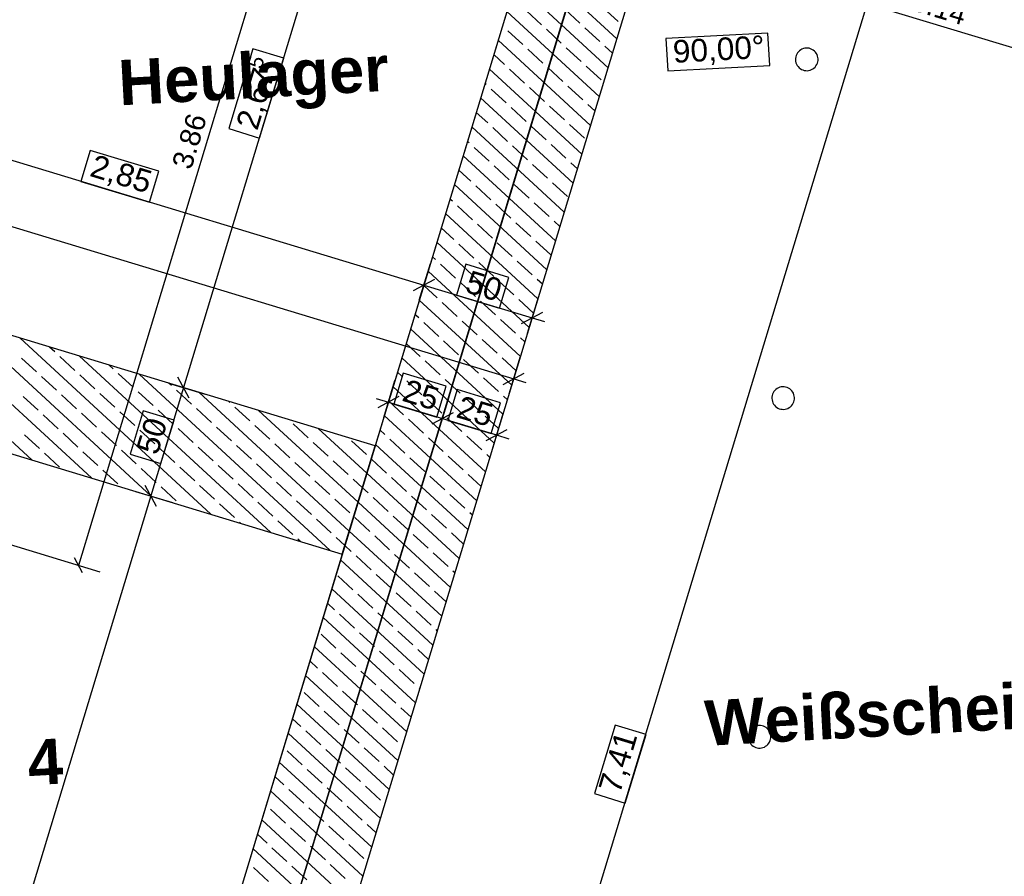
# Model space of a CAD drawing. Extents: x -779 to 790, y -208 to 633.
# Tile 161 of 232: x 150 to 237, y 259 to 334. Entities that reach past the tile are written whole.
import ezdxf
from ezdxf.lldxf.tags import DXFTag

# ---------------------------------------------------------------- set-up
doc = ezdxf.new("R2010")
doc.units = 0
doc.layers.get('0').update_dxf_attribs({"lineweight": 25})
for name, color, linetype, lineweight, true_color in [('01AFU Allgemein Bemaßung-A07F5V4RWF', 7, 'Continuous', 25, 0x848484), ('02 Raster Bemaßung', 7, 'Continuous', 25, 0x848484), ('02 Raster Gebäude-A07F5V4QWF', 7, 'Continuous', 25, 0x848484), ('20 Bodenplatte-A07F5V4PWF', 7, 'Continuous', 25, 0x848484), ('20 Fundament-A07F5V4OWF', 7, 'Continuous', 25, 0x848484), ('20 Magerbeton Bohrungen', 7, 'Continuous', 25, 0x848484), ('20 Räume Innen', 9, 'Continuous', 25, 0x808080), ('S_Mass', 150, 'Continuous', 25, 0x007fff)]:
    doc.layers.add(name, color=color, linetype=linetype, lineweight=lineweight, true_color=true_color)
doc.layers.add('02 Raster Gebäude-A07F5V53WF', color=7, linetype='Continuous', lineweight=13)
doc.styles.get("Standard").update_dxf_attribs({"font": 'arial.ttf'})
tags = doc.linetypes.add('Raster-A07F5V4TWF', pattern=[0.2, 0.1, -0.05, 0, -0.05]).pattern_tags.tags
tags[10:11] = [DXFTag(74, 4), DXFTag(75, 0), DXFTag(340, '0'), DXFTag(46, 1.0), DXFTag(50, 0.0), DXFTag(44, 0.0), DXFTag(45, 0.0)]
tags[8:9] = [DXFTag(74, 4), DXFTag(75, 0), DXFTag(340, '0'), DXFTag(46, 1.0), DXFTag(50, 0.0), DXFTag(44, 0.0), DXFTag(45, 0.0)]
tags[6:7] = [DXFTag(74, 4), DXFTag(75, 0), DXFTag(340, '0'), DXFTag(46, 1.0), DXFTag(50, 0.0), DXFTag(44, 0.0), DXFTag(45, 0.0)]
tags[4:5] = [DXFTag(74, 4), DXFTag(75, 0), DXFTag(340, '0'), DXFTag(46, 1.0), DXFTag(50, 0.0), DXFTag(44, 0.0), DXFTag(45, 0.0)]
tags = doc.linetypes.add('Raster-A07F5V57WF', pattern=[0.2, 0.1, -0.05, 0, -0.05]).pattern_tags.tags
tags[10:11] = [DXFTag(74, 4), DXFTag(75, 0), DXFTag(340, '0'), DXFTag(46, 1.0), DXFTag(50, 0.0), DXFTag(44, 0.0), DXFTag(45, 0.0)]
tags[8:9] = [DXFTag(74, 4), DXFTag(75, 0), DXFTag(340, '0'), DXFTag(46, 1.0), DXFTag(50, 0.0), DXFTag(44, 0.0), DXFTag(45, 0.0)]
tags[6:7] = [DXFTag(74, 4), DXFTag(75, 0), DXFTag(340, '0'), DXFTag(46, 1.0), DXFTag(50, 0.0), DXFTag(44, 0.0), DXFTag(45, 0.0)]
tags[4:5] = [DXFTag(74, 4), DXFTag(75, 0), DXFTag(340, '0'), DXFTag(46, 1.0), DXFTag(50, 0.0), DXFTag(44, 0.0), DXFTag(45, 0.0)]
tags = doc.linetypes.add('Wipeout_Contour-A07F5V4SWF', pattern=[1, 0, -1]).pattern_tags.tags
tags[6:7] = [DXFTag(74, 4), DXFTag(75, 0), DXFTag(340, '0'), DXFTag(46, 1.0), DXFTag(50, 0.0), DXFTag(44, 0.0), DXFTag(45, 0.0)]
tags[4:5] = [DXFTag(74, 4), DXFTag(75, 0), DXFTag(340, '0'), DXFTag(46, 1.0), DXFTag(50, 0.0), DXFTag(44, 0.0), DXFTag(45, 0.0)]

# ---------------------------------------------------------------- blocks, each defined once
blk = doc.blocks.new('Referenz-A07F5V4VWF', base_point=(-401.415, -176.34))
at = {"color": 0, "linetype": 'ByBlock', "lineweight": -2, "ltscale": 12.5}
for p, q in [((163.022, 203.242), (209.519, 356.603)), ((196.465, 348.02), (151.441, 199.539)), ((153.039, 170.342), (206.036, 345.118)), ((163.022, 203.242), (206.036, 345.118)), ((180.942, 296.828), (83.327, 326.425)), ((80.425, 316.854), (178.04, 287.257)), ((178.04, 287.257), (180.942, 296.828))]:
    blk.add_line(p, q, dxfattribs=at)
at = {"layer": '01AFU Allgemein Bemaßung-A07F5V4RWF', "color": 0, "lineweight": -2}
for p, q in [((12.267, 357.615), (193.19, 302.754)), ((179.536, 353.153), (164.013, 301.962)), ((182.43, 197.36), (225.45, 339.231)), ((130.703, 327.571), (185.249, 311.031)), ((184.841, 309.685), (185.829, 312.945)), ((186.184, 311.531), (184.313, 310.53)), ((185.249, 311.031), (194.82, 308.128)), ((194.412, 306.782), (195.4, 310.043)), ((193.884, 307.628), (195.755, 308.629)), ((194.82, 308.128), (195.896, 307.802)), ((192.782, 301.408), (193.77, 304.668)), ((164.513, 301.026), (163.513, 302.897)), ((192.254, 302.253), (194.125, 303.254)), ((162.667, 302.37), (165.927, 301.381)), ((181.702, 299.334), (182.691, 302.594)), ((193.19, 302.754), (194.267, 302.427)), ((164.013, 301.962), (161.111, 292.391)), ((183.046, 301.18), (181.175, 300.18)), ((186.488, 297.883), (187.476, 301.143)), ((181.033, 301.006), (182.11, 300.68)), ((182.11, 300.68), (186.896, 299.229)), ((187.831, 299.729), (185.96, 298.729)), ((191.273, 296.432), (192.262, 299.692)), ((186.896, 299.229), (191.681, 297.778)), ((190.746, 297.278), (192.617, 298.278)), ((191.681, 297.778), (192.758, 297.451)), ((161.611, 291.455), (160.611, 293.326)), ((159.765, 292.799), (163.025, 291.81)), ((161.111, 292.391), (127.959, 183.06))]:
    blk.add_line(p, q, dxfattribs=at)
at = {"layer": '01AFU Allgemein Bemaßung-A07F5V4RWF', "color": 0, "linetype": 'Wipeout_Contour-A07F5V4SWF', "lineweight": -2, "ltscale": 1.625}
for p, q in [((170.136, 331.903), (167.998, 324.853)), ((172.871, 331.074), (170.136, 331.903)), ((170.733, 324.024), (172.871, 331.074)), ((167.998, 324.853), (170.733, 324.024)), ((155.766, 322.927), (154.937, 320.192)), ((161.827, 321.089), (155.766, 322.927)), ((160.998, 318.354), (161.827, 321.089)), ((154.937, 320.192), (160.998, 318.354)), ((188.947, 312.865), (188.118, 310.131)), ((192.763, 311.708), (188.947, 312.865)), ((191.934, 308.974), (192.763, 311.708)), ((188.118, 310.131), (191.934, 308.974)), ((183.416, 303.24), (182.587, 300.506)), ((187.232, 302.083), (183.416, 303.24)), ((186.402, 299.348), (187.232, 302.083)), ((188.201, 301.789), (187.372, 299.054)), ((192.017, 300.632), (188.201, 301.789)), ((182.587, 300.506), (186.402, 299.348)), ((191.188, 297.897), (192.017, 300.632)), ((160.433, 299.905), (159.276, 296.089)), ((163.168, 299.076), (160.433, 299.905)), ((162.011, 295.26), (163.168, 299.076)), ((187.372, 299.054), (191.188, 297.897)), ((159.276, 296.089), (162.011, 295.26)), ((202.152, 272.147), (200.314, 266.085)), ((204.887, 271.318), (202.152, 272.147)), ((203.049, 265.256), (204.887, 271.318)), ((200.314, 266.085), (203.049, 265.256))]:
    blk.add_line(p, q, dxfattribs=at)
at = {"layer": '02 Raster Bemaßung', "color": 0, "linetype": 'Wipeout_Contour-A07F5V4SWF', "lineweight": -2, "ltscale": 1.625}
for p, q in [((215.662, 333.299), (206.647, 332.805)), ((215.818, 330.445), (215.662, 333.299)), ((206.647, 332.805), (206.803, 329.952)), ((206.803, 329.952), (215.818, 330.445))]:
    blk.add_line(p, q, dxfattribs=at)
at = {"layer": '02 Raster Gebäude-A07F5V4QWF', "color": 0, "linetype": 'Raster-A07F5V4TWF', "lineweight": -2, "ltscale": 187.5}
blk.add_line((153.802, 190.091), (208.796, 371.453), dxfattribs=at)
at = {"layer": '20 Bodenplatte-A07F5V4PWF', "color": 0, "lineweight": -2}
blk.add_line((163.022, 203.242), (209.519, 356.603), dxfattribs=at)
at = {"layer": '20 Fundament-A07F5V4OWF', "color": 0, "lineweight": -2}
for p, q in [((196.465, 348.02), (180.942, 296.828)), ((163.017, 203.246), (206.036, 345.118)), ((202.298, 332.79), (194.131, 340.321)), ((201.524, 330.238), (193.357, 337.77)), ((200.75, 327.687), (192.583, 335.218)), ((195.631, 334.04), (194.308, 335.26)), ((199.023, 334.177), (197.699, 335.398)), ((202.415, 334.315), (201.091, 335.535)), ((192.239, 333.902), (192.196, 333.942)), ((194.004, 332.275), (192.681, 333.496)), ((197.396, 332.413), (196.072, 333.633)), ((200.788, 332.55), (199.464, 333.77)), ((199.977, 325.135), (191.809, 332.666)), ((195.769, 330.648), (194.445, 331.868)), ((199.16, 330.785), (197.837, 332.006)), ((201.911, 331.514), (201.229, 332.143)), ((192.377, 330.511), (191.423, 331.391)), ((199.203, 322.583), (191.036, 330.115)), ((194.141, 328.883), (192.818, 330.104)), ((197.533, 329.021), (196.21, 330.241)), ((200.925, 329.158), (199.601, 330.379)), ((190.75, 328.746), (190.649, 328.839)), ((192.514, 327.119), (191.191, 328.339)), ((195.906, 327.256), (194.583, 328.477)), ((199.298, 327.394), (197.974, 328.614)), ((198.429, 320.032), (190.262, 327.563)), ((194.279, 325.492), (192.955, 326.712)), ((197.671, 325.629), (196.347, 326.849)), ((200.364, 326.411), (199.739, 326.987)), ((190.887, 325.354), (189.875, 326.287)), ((197.656, 317.48), (189.488, 325.012)), ((192.652, 323.727), (191.328, 324.947)), ((196.043, 323.865), (194.72, 325.085)), ((199.435, 324.002), (198.112, 325.222)), ((189.26, 323.59), (189.101, 323.736)), ((191.024, 321.963), (189.701, 323.183)), ((194.416, 322.1), (193.093, 323.32)), ((197.808, 322.237), (196.485, 323.458)), ((196.882, 314.929), (188.715, 322.46)), ((189.397, 320.198), (188.328, 321.184)), ((192.789, 320.335), (191.466, 321.556)), ((196.181, 320.473), (194.857, 321.693)), ((198.816, 321.308), (198.249, 321.831)), ((196.108, 312.377), (187.941, 319.908)), ((191.162, 318.571), (189.838, 319.791)), ((194.554, 318.708), (193.23, 319.929)), ((197.945, 318.846), (196.622, 320.066)), ((187.77, 318.433), (187.554, 318.633)), ((189.535, 316.806), (188.211, 318.027)), ((192.926, 316.944), (191.603, 318.164)), ((196.318, 317.081), (194.995, 318.301)), ((195.334, 309.826), (187.167, 317.357)), ((187.907, 315.042), (186.78, 316.081)), ((191.299, 315.179), (189.976, 316.399)), ((194.691, 315.316), (193.368, 316.537)), ((197.269, 316.205), (196.759, 316.674)), ((194.561, 307.274), (186.393, 314.805)), ((189.672, 313.414), (188.349, 314.635)), ((193.064, 313.552), (191.74, 314.772)), ((196.456, 313.689), (195.132, 314.91)), ((180.942, 296.828), (126.396, 313.367)), ((186.28, 313.277), (186.007, 313.529)), ((188.045, 311.65), (186.721, 312.87)), ((191.437, 311.787), (190.113, 313.008)), ((194.828, 311.925), (193.505, 313.145)), ((193.787, 304.722), (185.62, 312.254)), ((150.589, 295.58), (133.704, 311.151)), ((186.418, 309.885), (185.233, 310.978)), ((189.809, 310.023), (188.486, 311.243)), ((193.201, 310.16), (191.878, 311.38)), ((195.721, 311.101), (195.27, 311.518)), ((155.865, 293.981), (138.979, 309.551)), ((193.013, 302.171), (184.846, 309.702)), ((188.182, 308.258), (186.859, 309.478)), ((191.574, 308.395), (190.251, 309.616)), ((194.948, 308.55), (193.642, 309.753)), ((184.791, 308.121), (184.459, 308.426)), ((161.14, 292.381), (144.255, 307.952)), ((186.555, 306.493), (185.232, 307.714)), ((189.947, 306.631), (188.623, 307.851)), ((193.339, 306.768), (192.015, 307.989)), ((166.415, 290.782), (149.53, 306.352)), ((192.24, 299.619), (184.072, 307.15)), ((194.174, 305.998), (193.78, 306.361)), ((152.637, 305.119), (152.167, 305.553)), ((184.928, 304.729), (183.685, 305.875)), ((188.32, 304.866), (186.996, 306.087)), ((191.711, 305.004), (190.388, 306.224)), ((154.402, 303.492), (153.079, 304.712)), ((171.69, 289.183), (154.805, 304.753)), ((191.466, 297.068), (183.299, 304.599)), ((193.4, 303.447), (192.153, 304.597)), ((123.493, 303.796), (178.04, 287.257)), ((151.01, 303.355), (149.687, 304.575)), ((157.794, 303.63), (157.443, 303.953)), ((186.693, 303.102), (185.369, 304.322)), ((190.084, 303.239), (188.761, 304.459)), ((152.775, 301.728), (151.451, 302.948)), ((156.167, 301.865), (154.843, 303.085)), ((159.558, 302.002), (158.235, 303.223)), ((176.966, 287.583), (160.08, 303.154)), ((183.301, 302.964), (182.912, 303.323)), ((162.95, 302.14), (162.718, 302.354)), ((190.692, 294.516), (182.525, 302.047)), ((185.065, 301.337), (183.742, 302.557)), ((188.457, 301.474), (187.134, 302.695)), ((191.849, 301.612), (190.525, 302.832)), ((151.148, 299.963), (149.824, 301.183)), ((154.539, 300.1), (153.216, 301.321)), ((157.931, 300.238), (156.608, 301.458)), ((161.323, 300.375), (160, 301.596)), ((164.715, 300.513), (163.391, 301.733)), ((178.656, 289.289), (165.356, 301.554)), ((192.626, 300.895), (192.29, 301.205)), ((168.107, 300.65), (167.993, 300.754)), ((169.871, 299.023), (168.548, 300.243)), ((183.438, 299.572), (182.138, 300.771)), ((186.83, 299.71), (185.507, 300.93)), ((190.222, 299.847), (188.898, 301.068)), ((152.912, 298.336), (151.589, 299.556)), ((156.304, 298.473), (154.981, 299.694)), ((159.696, 298.611), (158.372, 299.831)), ((163.088, 298.748), (161.764, 299.968)), ((166.479, 298.885), (165.156, 300.106)), ((179.43, 291.841), (170.631, 299.955)), ((189.918, 291.964), (181.751, 299.496)), ((191.853, 298.343), (190.663, 299.441)), ((171.636, 297.396), (170.312, 298.616)), ((175.027, 297.533), (173.704, 298.753)), ((185.203, 297.945), (183.879, 299.166)), ((188.595, 298.083), (187.271, 299.303)), ((151.285, 296.571), (149.962, 297.792)), ((154.677, 296.709), (153.353, 297.929)), ((158.069, 296.846), (156.745, 298.066)), ((161.46, 296.983), (160.137, 298.204)), ((164.852, 297.121), (163.529, 298.341)), ((168.244, 297.258), (166.92, 298.479)), ((180.204, 294.392), (175.906, 298.355)), ((181.811, 297.808), (181.364, 298.22)), ((190.359, 296.456), (189.036, 297.676)), ((170.009, 295.631), (168.685, 296.851)), ((173.4, 295.768), (172.077, 296.989)), ((176.792, 295.906), (175.469, 297.126)), ((180.184, 296.043), (178.86, 297.264)), ((189.145, 289.413), (180.977, 296.944)), ((183.576, 296.181), (182.252, 297.401)), ((186.967, 296.318), (185.644, 297.538)), ((153.05, 294.944), (151.726, 296.164)), ((156.441, 295.081), (155.118, 296.302)), ((159.833, 295.219), (158.51, 296.439)), ((163.225, 295.356), (161.902, 296.577)), ((166.617, 295.494), (165.293, 296.714)), ((188.732, 294.691), (187.409, 295.911)), ((191.079, 295.792), (190.8, 296.049)), ((168.381, 293.866), (167.058, 295.087)), ((171.773, 294.004), (170.45, 295.224)), ((175.165, 294.141), (173.841, 295.362)), ((178.557, 294.279), (177.233, 295.499)), ((181.948, 294.416), (180.625, 295.636)), ((185.34, 294.554), (184.017, 295.774)), ((158.206, 293.454), (156.883, 294.675)), ((161.598, 293.592), (160.274, 294.812)), ((164.99, 293.729), (163.666, 294.949)), ((188.371, 286.861), (180.204, 294.392)), ((187.105, 292.926), (185.781, 294.147)), ((190.305, 293.24), (189.173, 294.284)), ((166.754, 292.102), (165.431, 293.322)), ((170.146, 292.239), (168.822, 293.46)), ((173.538, 292.377), (172.214, 293.597)), ((176.929, 292.514), (175.606, 293.734)), ((179.817, 293.117), (178.998, 293.872)), ((183.713, 292.789), (182.39, 294.009)), ((163.362, 291.964), (162.039, 293.185)), ((180.321, 292.652), (179.817, 293.117)), ((188.869, 291.299), (187.546, 292.52)), ((168.519, 290.475), (167.195, 291.695)), ((171.911, 290.612), (170.587, 291.832)), ((175.302, 290.75), (173.979, 291.97)), ((178.694, 290.887), (177.371, 292.107)), ((187.597, 284.31), (179.43, 291.841)), ((182.086, 291.024), (180.762, 292.245)), ((185.478, 291.162), (184.154, 292.382)), ((187.242, 289.535), (185.919, 290.755)), ((189.532, 290.689), (189.311, 290.892)), ((169.053, 289.982), (168.96, 290.068)), ((173.675, 288.985), (172.352, 290.205)), ((177.067, 289.122), (175.743, 290.343)), ((180.459, 289.26), (179.135, 290.48)), ((183.85, 289.397), (182.527, 290.618)), ((186.824, 281.758), (178.656, 289.289)), ((185.615, 287.77), (184.292, 288.99)), ((188.758, 288.137), (187.683, 289.128)), ((174.328, 288.383), (174.116, 288.578)), ((178.269, 288.014), (177.508, 288.716)), ((182.223, 287.633), (180.9, 288.853)), ((178.04, 287.257), (144.888, 177.927)), ((178.831, 287.495), (178.269, 288.014)), ((183.988, 286.005), (182.664, 287.226)), ((187.38, 286.143), (186.056, 287.363)), ((186.05, 279.206), (177.882, 286.738)), ((180.596, 285.868), (179.273, 287.088)), ((182.361, 284.241), (181.037, 285.461)), ((185.752, 284.378), (184.429, 285.599)), ((187.984, 285.585), (187.821, 285.736)), ((178.969, 284.103), (177.645, 285.324)), ((185.276, 276.655), (177.109, 284.186)), ((180.733, 282.476), (179.41, 283.697)), ((184.125, 282.614), (182.802, 283.834)), ((187.21, 283.034), (186.194, 283.971)), ((177.342, 282.339), (176.722, 282.91)), ((182.498, 280.849), (181.175, 282.069)), ((185.89, 280.986), (184.566, 282.207)), ((184.502, 274.103), (176.335, 281.635)), ((179.106, 280.712), (177.783, 281.932)), ((180.871, 279.084), (179.547, 280.305)), ((184.263, 279.222), (182.939, 280.442)), ((186.437, 280.482), (186.331, 280.58)), ((177.479, 278.947), (176.156, 280.167)), ((183.729, 271.552), (175.561, 279.083)), ((179.244, 277.32), (177.92, 278.54)), ((182.635, 277.457), (181.312, 278.678)), ((185.663, 277.931), (184.704, 278.815)), ((175.852, 277.182), (175.174, 277.807)), ((177.617, 275.555), (176.293, 276.776)), ((181.008, 275.693), (179.685, 276.913)), ((184.4, 275.83), (183.077, 277.05)), ((182.955, 269), (174.788, 276.531)), ((175.989, 273.791), (174.666, 275.011)), ((179.381, 273.928), (178.058, 275.148)), ((182.773, 274.065), (181.449, 275.286)), ((184.889, 275.379), (184.841, 275.423)), ((182.181, 266.448), (174.014, 273.98)), ((177.754, 272.163), (176.431, 273.384)), ((181.146, 272.301), (179.822, 273.521)), ((184.115, 272.827), (183.214, 273.659)), ((174.362, 272.026), (173.627, 272.704)), ((176.127, 270.399), (174.803, 271.619)), ((179.519, 270.536), (178.195, 271.757)), ((182.91, 270.674), (181.587, 271.894)), ((181.407, 263.897), (173.24, 271.428)), ((174.5, 268.634), (173.176, 269.855)), ((177.891, 268.772), (176.568, 269.992)), ((181.283, 268.909), (179.96, 270.13)), ((180.634, 261.345), (172.466, 268.877)), ((176.264, 267.007), (174.941, 268.227)), ((179.656, 267.145), (178.333, 268.365)), ((182.568, 267.724), (181.724, 268.502)), ((172.872, 266.87), (172.08, 267.601)), ((179.86, 258.794), (171.693, 266.325)), ((174.637, 265.243), (173.314, 266.463)), ((178.029, 265.38), (176.705, 266.6)), ((181.421, 265.517), (180.097, 266.738)), ((173.01, 263.478), (171.686, 264.698)), ((176.402, 263.615), (175.078, 264.836)), ((179.793, 263.753), (178.47, 264.973)), ((179.086, 256.242), (170.919, 263.773)), ((174.774, 261.851), (173.451, 263.071)), ((178.166, 261.988), (176.843, 263.209)), ((181.021, 262.621), (180.235, 263.346)), ((171.383, 261.713), (170.532, 262.498)), ((178.313, 253.691), (170.145, 261.222)), ((173.147, 260.086), (171.824, 261.307)), ((176.539, 260.224), (175.216, 261.444)), ((179.931, 260.361), (178.607, 261.581)), ((171.52, 258.322), (170.197, 259.542)), ((174.912, 258.459), (173.588, 259.679)), ((178.304, 258.596), (176.98, 259.817))]:
    blk.add_line(p, q, dxfattribs=at)
at = {"layer": '20 Magerbeton Bohrungen', "color": 0, "lineweight": -2}
for p, q in [((163.022, 203.242), (206.036, 345.118)), ((218.35, 331.651), (218.268, 331.55)), ((218.445, 331.742), (218.35, 331.651)), ((218.551, 331.819), (218.445, 331.742)), ((218.666, 331.881), (218.551, 331.819)), ((218.788, 331.928), (218.666, 331.881)), ((218.915, 331.959), (218.788, 331.928)), ((219.045, 331.973), (218.915, 331.959)), ((219.176, 331.97), (219.045, 331.973)), ((219.305, 331.949), (219.176, 331.97)), ((219.431, 331.912), (219.305, 331.949)), ((219.55, 331.859), (219.431, 331.912)), ((219.662, 331.791), (219.55, 331.859)), ((219.764, 331.709), (219.662, 331.791)), ((219.854, 331.614), (219.764, 331.709)), ((219.931, 331.508), (219.854, 331.614)), ((218.09, 331.064), (218.086, 330.933)), ((218.086, 330.933), (218.1, 330.803)), ((218.11, 331.193), (218.09, 331.064)), ((218.1, 330.803), (218.131, 330.676)), ((218.147, 331.318), (218.11, 331.193)), ((218.2, 331.438), (218.147, 331.318)), ((218.268, 331.55), (218.2, 331.438)), ((219.993, 331.393), (219.931, 331.508)), ((220.04, 331.271), (219.993, 331.393)), ((220.024, 330.628), (220.061, 330.754)), ((220.071, 331.144), (220.04, 331.271)), ((220.061, 330.754), (220.082, 330.883)), ((220.085, 331.014), (220.071, 331.144)), ((220.082, 330.883), (220.085, 331.014)), ((218.131, 330.676), (218.178, 330.554)), ((218.178, 330.554), (218.24, 330.439)), ((218.24, 330.439), (218.317, 330.333)), ((218.317, 330.333), (218.408, 330.238)), ((218.408, 330.238), (218.509, 330.156)), ((218.509, 330.156), (218.621, 330.088)), ((218.621, 330.088), (218.741, 330.035)), ((218.741, 330.035), (218.866, 329.998)), ((218.866, 329.998), (218.995, 329.977)), ((218.995, 329.977), (219.126, 329.974)), ((219.126, 329.974), (219.256, 329.988)), ((219.256, 329.988), (219.383, 330.019)), ((219.383, 330.019), (219.505, 330.066)), ((219.505, 330.066), (219.62, 330.128)), ((219.62, 330.128), (219.726, 330.205)), ((219.726, 330.205), (219.821, 330.295)), ((219.821, 330.295), (219.903, 330.397)), ((219.903, 330.397), (219.971, 330.509)), ((219.971, 330.509), (220.024, 330.628)), ((216.705, 301.997), (216.583, 301.95)), ((216.832, 302.027), (216.705, 301.997)), ((216.962, 302.041), (216.832, 302.027)), ((217.093, 302.038), (216.962, 302.041)), ((217.222, 302.018), (217.093, 302.038)), ((217.348, 301.981), (217.222, 302.018)), ((217.467, 301.928), (217.348, 301.981)), ((216.007, 301.132), (216.003, 301.001)), ((216.027, 301.262), (216.007, 301.132)), ((216.064, 301.387), (216.027, 301.262)), ((216.117, 301.507), (216.064, 301.387)), ((216.185, 301.618), (216.117, 301.507)), ((216.268, 301.72), (216.185, 301.618)), ((216.362, 301.81), (216.268, 301.72)), ((216.468, 301.887), (216.362, 301.81)), ((216.583, 301.95), (216.468, 301.887)), ((217.579, 301.859), (217.467, 301.928)), ((217.681, 301.777), (217.579, 301.859)), ((217.771, 301.682), (217.681, 301.777)), ((217.848, 301.577), (217.771, 301.682)), ((217.911, 301.462), (217.848, 301.577)), ((217.958, 301.34), (217.911, 301.462)), ((217.988, 301.213), (217.958, 301.34)), ((218.002, 301.082), (217.988, 301.213)), ((216.003, 301.001), (216.017, 300.871)), ((216.017, 300.871), (216.048, 300.744)), ((216.048, 300.744), (216.095, 300.622)), ((216.095, 300.622), (216.158, 300.507)), ((216.158, 300.507), (216.235, 300.402)), ((216.235, 300.402), (216.325, 300.307)), ((216.325, 300.307), (216.427, 300.225)), ((217.537, 300.197), (217.643, 300.274)), ((217.643, 300.274), (217.738, 300.364)), ((217.738, 300.364), (217.82, 300.466)), ((217.82, 300.466), (217.888, 300.577)), ((217.888, 300.577), (217.941, 300.697)), ((217.941, 300.697), (217.978, 300.822)), ((217.978, 300.822), (217.999, 300.952)), ((217.999, 300.952), (218.002, 301.082)), ((216.427, 300.225), (216.538, 300.156)), ((216.538, 300.156), (216.658, 300.103)), ((216.658, 300.103), (216.783, 300.066)), ((216.783, 300.066), (216.912, 300.046)), ((216.912, 300.046), (217.043, 300.043)), ((217.043, 300.043), (217.173, 300.056)), ((217.173, 300.056), (217.3, 300.087)), ((217.3, 300.087), (217.423, 300.134)), ((217.423, 300.134), (217.537, 300.197)), ((214.034, 271.575), (213.981, 271.455)), ((214.102, 271.687), (214.034, 271.575)), ((214.185, 271.788), (214.102, 271.687)), ((214.279, 271.879), (214.185, 271.788)), ((214.385, 271.956), (214.279, 271.879)), ((214.5, 272.018), (214.385, 271.956)), ((214.622, 272.065), (214.5, 272.018)), ((214.749, 272.096), (214.622, 272.065)), ((214.879, 272.11), (214.749, 272.096)), ((215.01, 272.107), (214.879, 272.11)), ((215.139, 272.086), (215.01, 272.107)), ((215.265, 272.049), (215.139, 272.086)), ((215.384, 271.996), (215.265, 272.049)), ((215.496, 271.928), (215.384, 271.996)), ((215.598, 271.846), (215.496, 271.928)), ((215.688, 271.751), (215.598, 271.846)), ((215.765, 271.645), (215.688, 271.751)), ((215.828, 271.53), (215.765, 271.645)), ((215.875, 271.408), (215.828, 271.53)), ((213.924, 271.201), (213.921, 271.07)), ((213.921, 271.07), (213.934, 270.94)), ((213.944, 271.33), (213.924, 271.201)), ((213.934, 270.94), (213.965, 270.813)), ((213.981, 271.455), (213.944, 271.33)), ((213.965, 270.813), (214.012, 270.691)), ((214.012, 270.691), (214.075, 270.576)), ((215.737, 270.534), (215.806, 270.646)), ((215.806, 270.646), (215.859, 270.765)), ((215.859, 270.765), (215.896, 270.891)), ((215.905, 271.281), (215.875, 271.408)), ((215.896, 270.891), (215.916, 271.02)), ((215.919, 271.151), (215.905, 271.281)), ((215.916, 271.02), (215.919, 271.151)), ((214.075, 270.576), (214.152, 270.47)), ((214.152, 270.47), (214.242, 270.375)), ((214.242, 270.375), (214.344, 270.293)), ((214.344, 270.293), (214.455, 270.225)), ((214.455, 270.225), (214.575, 270.172)), ((214.575, 270.172), (214.7, 270.135)), ((214.7, 270.135), (214.83, 270.114)), ((214.83, 270.114), (214.96, 270.111)), ((214.96, 270.111), (215.09, 270.125)), ((215.09, 270.125), (215.218, 270.156)), ((215.218, 270.156), (215.34, 270.203)), ((215.34, 270.203), (215.455, 270.265)), ((215.455, 270.265), (215.56, 270.342)), ((215.56, 270.342), (215.655, 270.432)), ((215.655, 270.432), (215.737, 270.534))]:
    blk.add_line(p, q, dxfattribs=at)
at = {"layer": '01AFU Allgemein Bemaßung-A07F5V4RWF', "color": 0, "linetype": 'ByBlock', "lineweight": -2, "ltscale": 1.625, "attachment_point": 1}
for s, insert, char_height, rotation in [('{\\fArial;5}', (169.631, 330.441), 1.32017, 73.13117), ('{\\fArial;2,67}', (168.605, 325.197), 2.00026, 73.13117), ('{\\fArial;2,85}', (156.197, 322.609), 2.00026, 343.13117), ('{\\fArial;50}', (189.363, 312.36), 2.00026, 343.13117), ('{\\fArial;25}', (183.794, 302.747), 2.00026, 343.13117), ('{\\fArial;25}', (188.579, 301.296), 2.00026, 343.13117), ('{\\fArial;50}', (159.781, 296.505), 2.00026, 73.13117), ('{\\fArial;7,41}', (200.646, 266.571), 2.00026, 73.13117)]:
    blk.add_mtext(s, dxfattribs=dict(at, insert=insert, char_height=char_height, rotation=rotation))
at = {"layer": '02 Raster Bemaßung', "color": 0, "linetype": 'ByBlock', "lineweight": -2, "ltscale": 1.625, "insert": (207.201, 332.657), "char_height": 2.00026, "attachment_point": 1, "rotation": 3.13197}
blk.add_mtext('{\\fArial;90,00°}', dxfattribs=at)
blk = doc.blocks.new('Referenz-A07F5V59WF', base_point=(-759.499, -206.186))
at = {"layer": '02 Raster Gebäude-A07F5V53WF', "color": 0, "linetype": 'Raster-A07F5V57WF', "ltscale": 117.000008}
blk.add_line((153.748, 190.141), (208.729, 371.469), dxfattribs=at)
at = {"layer": '20 Räume Innen', "color": 0, "linetype": 'Continuous', "lineweight": -2, "ltscale": 225.000015, "char_height": 3.99976, "attachment_point": 1, "rotation": 3.1327}
for s, insert in [('{\\fArial|b1|i0;Heulager}', (158.141, 330.898)), ('{\\fArial|b1|i0;Weißscheitel-Mangabe}', (209.972, 274.299)), ('{\\fArial|b1|i0;4}', (150.122, 270.809))]:
    blk.add_mtext(s, dxfattribs=dict(at, insert=insert))
blk = doc.blocks.new('Maß-A07F5VB3WF', base_point=(109.726, 285.585))
at = {"color": 0, "linetype": 'ByBlock', "lineweight": -2, "ltscale": 0.25}
for p, q in [((177.119, 360.155), (154.712, 286.246)), ((156.625, 285.666), (109.726, 299.885)), ((155.065, 285.585), (154.358, 286.908))]:
    blk.add_line(p, q, dxfattribs=at)
at = {"color": 0, "linetype": 'ByBlock', "lineweight": -2, "ltscale": 0.25, "insert": (162.941, 321.661), "char_height": 1.8, "attachment_point": 1, "rotation": 73.13368}
blk.add_mtext('{\\fArial;3.86}', dxfattribs=at)
blk = doc.blocks.new('Maß-A07F5VC1WF', base_point=(199.514, 323.113))
at = {"color": 0, "linetype": 'ByBlock', "lineweight": -2, "ltscale": 0.25}
for p, q in [((199.595, 341.344), (204.665, 358.063)), ((200.837, 343.611), (199.514, 342.904)), ((200.175, 343.258), (260.301, 325.027)), ((259.721, 323.113), (264.791, 339.832)), ((260.963, 325.38), (259.64, 324.673))]:
    blk.add_line(p, q, dxfattribs=at)
at = {"color": 0, "linetype": 'ByBlock', "lineweight": -2, "ltscale": 0.25, "insert": (228.702, 337.116), "char_height": 1.8, "attachment_point": 1, "rotation": 343.13189}
blk.add_mtext('{\\fArial;3.14}', dxfattribs=at)

msp = doc.modelspace()

# ---------------------------------------------------------------- block references
at = {"color": 8, "lineweight": 25, "ltscale": 1250, "true_color": 0x808080}
msp.add_blockref('Referenz-A07F5V59WF', (-759.499, -206.186), dxfattribs=at)
at = {"color": 8, "lineweight": 25, "ltscale": 12.5, "true_color": 0x808080}
msp.add_blockref('Referenz-A07F5V4VWF', (-401.415, -176.34), dxfattribs=at)
at = {"layer": 'S_Mass', "ltscale": 0.25}
for name, p in [('Maß-A07F5VB3WF', (109.726, 285.585)), ('Maß-A07F5VC1WF', (199.514, 323.113))]:
    msp.add_blockref(name, p, dxfattribs=at)

doc.saveas('drawing.dxf')
